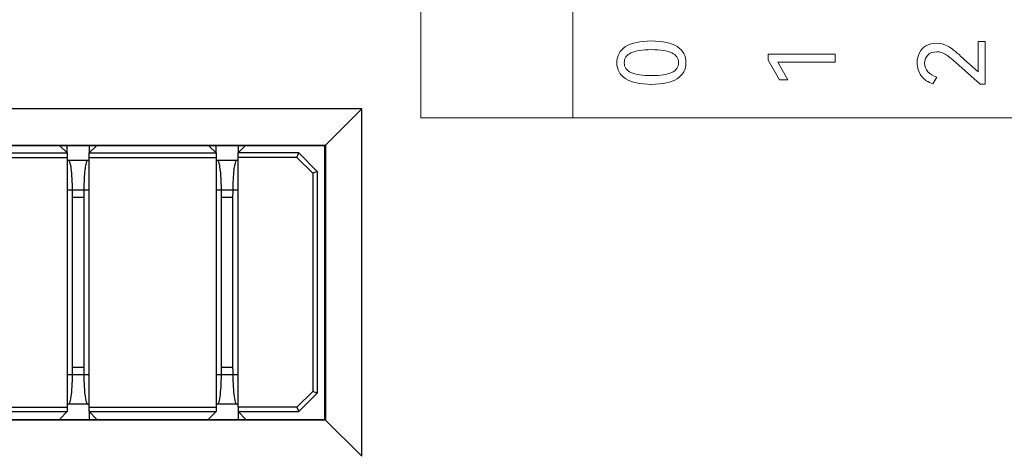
# Model space of a CAD drawing. Header units: millimetres. Extents: x 0 to 427, y 0 to 299.
# Tile 14 of 36: x 121 to 148, y 120 to 132. Entities that reach past the tile are written whole.
import ezdxf

# ---------------------------------------------------------------- set-up
doc = ezdxf.new("R2010")
doc.units = ezdxf.units.MM
doc.header["$LTSCALE"] = 23.1
doc.header["$MEASUREMENT"] = 0
doc.header["$PDSIZE"] = -5
doc.layers.add('IQC尺寸', color=3, linetype='Continuous', lineweight=18)
doc.layers.add('Layer0000', color=7, linetype='Continuous', lineweight=25)
doc.layers.add('layer 1', color=7, linetype='Continuous')
doc.dimstyles.new('+-0.05', dxfattribs={"dimtxt": 2, "dimasz": 2, "dimexe": 1.25, "dimexo": 0.625, "dimtad": 1, "dimdsep": 46, "dimtxsty": 'Standard', "dimcen": 1.5, "dimdle": 4, "dimadec": 0, "dimazin": 0, "dimtol": 1, "dimtp": 0.05, "dimtm": 0.05, "dimtfac": 1, "dimtmove": 0, "dimatfit": 3, "dimfxl": 1, "dimtolj": 1, "dimarcsym": 0})

# ---------------------------------------------------------------- blocks, each defined once
blk = doc.blocks.new('*D34')
at = {"layer": 'Defpoints', "color": 0}
for p in [(195.984, 164.078), (89.983, 110.187), (195.984, 90.374)]:
    blk.add_point(p, dxfattribs=at)
at = {"layer": 'IQC尺寸', "color": 0, "lineweight": -2}
for p, q in [((195.984, 163.453), (195.984, 89.124)), ((89.983, 109.562), (89.983, 89.124)), ((91.983, 90.374), (193.984, 90.374))]:
    blk.add_line(p, q, dxfattribs=at)
at = {"layer": 'IQC尺寸', "color": 0}
for points in [[(91.983, 90.707), (91.983, 90.041), (89.983, 90.374)], [(193.984, 90.041), (193.984, 90.707), (195.984, 90.374)]]:
    blk.add_solid(points, dxfattribs=at)
at = {"layer": 'IQC尺寸', "color": 0, "insert": (142.984, 92.029), "char_height": 2, "attachment_point": 5}
blk.add_mtext('\\A1;106%%p0.2', dxfattribs=at)

msp = doc.modelspace()

# ---------------------------------------------------------------- linework, layer by layer
at = {"layer": 'layer 1', "lineweight": 9}
for points, knots in [([(135.941, 128.933), (135.941, 128.933), (135.941, 145.876), (135.941, 145.876), (135.941, 145.876), (135.941, 145.876), (131.832, 145.876), (131.832, 145.876), (131.832, 145.876), (131.832, 145.876), (131.832, 128.933), (131.832, 128.933), (131.832, 128.933), (131.832, 128.933), (135.941, 128.933), (135.941, 128.933)], [0, 0, 0, 0, 0.25, 0.25, 0.25, 0.25, 0.5, 0.5, 0.5, 0.5, 0.75, 0.75, 0.75, 0.75, 1, 1, 1, 1]), ([(135.941, 128.933), (135.941, 128.933), (135.941, 131.865), (135.941, 131.865), (135.941, 131.865), (135.941, 131.865), (172.574, 131.865), (172.574, 131.865), (172.574, 131.865), (172.574, 131.865), (172.574, 128.933), (172.574, 128.933), (172.574, 128.933), (172.574, 128.933), (135.941, 128.933), (135.941, 128.933)], [0, 0, 0, 0, 0.25, 0.25, 0.25, 0.25, 0.5, 0.5, 0.5, 0.5, 0.75, 0.75, 0.75, 0.75, 1, 1, 1, 1]), ([(138.065, 131.015), (138.371, 131.015), (138.603, 130.965), (138.76, 130.863), (138.76, 130.863), (138.918, 130.762), (138.996, 130.617), (138.996, 130.428), (138.996, 130.428), (138.996, 130.24), (138.917, 130.095), (138.759, 129.994), (138.759, 129.994), (138.601, 129.893), (138.37, 129.842), (138.065, 129.842), (138.065, 129.842), (137.759, 129.842), (137.527, 129.893), (137.368, 129.994), (137.368, 129.994), (137.209, 130.095), (137.129, 130.24), (137.129, 130.428), (137.129, 130.428), (137.129, 130.617), (137.208, 130.762), (137.366, 130.863), (137.366, 130.863), (137.524, 130.965), (137.757, 131.015), (138.065, 131.015)], [0, 0, 0, 0, 0.125, 0.125, 0.125, 0.125, 0.25, 0.25, 0.25, 0.25, 0.375, 0.375, 0.375, 0.375, 0.5, 0.5, 0.5, 0.5, 0.625, 0.625, 0.625, 0.625, 0.75, 0.75, 0.75, 0.75, 0.875, 0.875, 0.875, 0.875, 1, 1, 1, 1]), ([(146.89, 130.183), (146.89, 130.183), (146.89, 131.001), (146.89, 131.001), (146.89, 131.001), (146.89, 131.001), (147.085, 131.001), (147.085, 131.001), (147.085, 131.001), (147.085, 131.001), (147.085, 129.847), (147.085, 129.847), (147.085, 129.847), (147.085, 129.847), (146.944, 129.847), (146.944, 129.847), (146.944, 129.847), (146.944, 129.847), (146.292, 130.433), (146.292, 130.433), (146.292, 130.433), (146.17, 130.543), (146.074, 130.619), (146.004, 130.66), (146.004, 130.66), (145.934, 130.701), (145.858, 130.721), (145.776, 130.721), (145.776, 130.721), (145.671, 130.721), (145.589, 130.693), (145.531, 130.635), (145.531, 130.635), (145.474, 130.577), (145.445, 130.505), (145.445, 130.418), (145.445, 130.418), (145.445, 130.329), (145.475, 130.251), (145.535, 130.183), (145.535, 130.183), (145.595, 130.116), (145.675, 130.067), (145.773, 130.037), (145.773, 130.037), (145.773, 130.037), (145.672, 129.86), (145.672, 129.86), (145.672, 129.86), (145.537, 129.896), (145.432, 129.967), (145.357, 130.075), (145.357, 130.075), (145.282, 130.182), (145.245, 130.301), (145.245, 130.433), (145.245, 130.433), (145.245, 130.528), (145.265, 130.615), (145.305, 130.694), (145.305, 130.694), (145.346, 130.773), (145.405, 130.836), (145.483, 130.883), (145.483, 130.883), (145.561, 130.93), (145.656, 130.954), (145.766, 130.954), (145.766, 130.954), (145.873, 130.954), (145.974, 130.927), (146.07, 130.875), (146.07, 130.875), (146.165, 130.822), (146.285, 130.73), (146.43, 130.598), (146.43, 130.598), (146.43, 130.598), (146.89, 130.183), (146.89, 130.183)], [0, 0, 0, 0, 0.05, 0.05, 0.05, 0.05, 0.1, 0.1, 0.1, 0.1, 0.15, 0.15, 0.15, 0.15, 0.2, 0.2, 0.2, 0.2, 0.25, 0.25, 0.25, 0.25, 0.3, 0.3, 0.3, 0.3, 0.35, 0.35, 0.35, 0.35, 0.4, 0.4, 0.4, 0.4, 0.45, 0.45, 0.45, 0.45, 0.5, 0.5, 0.5, 0.5, 0.55, 0.55, 0.55, 0.55, 0.6, 0.6, 0.6, 0.6, 0.65, 0.65, 0.65, 0.65, 0.7, 0.7, 0.7, 0.7, 0.75, 0.75, 0.75, 0.75, 0.8, 0.8, 0.8, 0.8, 0.85, 0.85, 0.85, 0.85, 0.9, 0.9, 0.9, 0.9, 0.95, 0.95, 0.95, 0.95, 1, 1, 1, 1]), ([(138.065, 130.077), (138.311, 130.077), (138.493, 130.105), (138.613, 130.162), (138.613, 130.162), (138.734, 130.219), (138.794, 130.307), (138.794, 130.428), (138.794, 130.428), (138.794, 130.548), (138.734, 130.637), (138.615, 130.694), (138.615, 130.694), (138.495, 130.752), (138.312, 130.781), (138.065, 130.781), (138.065, 130.781), (137.817, 130.781), (137.632, 130.752), (137.511, 130.694), (137.511, 130.694), (137.39, 130.637), (137.329, 130.548), (137.329, 130.428), (137.329, 130.428), (137.329, 130.307), (137.39, 130.219), (137.511, 130.162), (137.511, 130.162), (137.632, 130.105), (137.817, 130.077), (138.065, 130.077)], [0, 0, 0, 0, 0.125, 0.125, 0.125, 0.125, 0.25, 0.25, 0.25, 0.25, 0.375, 0.375, 0.375, 0.375, 0.5, 0.5, 0.5, 0.5, 0.625, 0.625, 0.625, 0.625, 0.75, 0.75, 0.75, 0.75, 0.875, 0.875, 0.875, 0.875, 1, 1, 1, 1]), ([(141.75, 129.968), (141.75, 129.968), (141.523, 129.968), (141.523, 129.968), (141.523, 129.968), (141.523, 129.968), (141.217, 130.494), (141.217, 130.494), (141.217, 130.494), (141.217, 130.494), (141.217, 130.662), (141.217, 130.662), (141.217, 130.662), (141.217, 130.662), (143.027, 130.662), (143.027, 130.662), (143.027, 130.662), (143.027, 130.662), (143.027, 130.44), (143.027, 130.44), (143.027, 130.44), (143.027, 130.44), (141.481, 130.44), (141.481, 130.44), (141.481, 130.44), (141.481, 130.44), (141.75, 129.968), (141.75, 129.968)], [0, 0, 0, 0, 0.142857, 0.142857, 0.142857, 0.142857, 0.285714, 0.285714, 0.285714, 0.285714, 0.428571, 0.428571, 0.428571, 0.428571, 0.571429, 0.571429, 0.571429, 0.571429, 0.714286, 0.714286, 0.714286, 0.714286, 0.857143, 0.857143, 0.857143, 0.857143, 1, 1, 1, 1])]:
    msp.add_open_spline(points, degree=3, knots=knots, dxfattribs=at)
at = {"layer": 'Layer0000', "color": 7, "linetype": 'Continuous', "lineweight": 25}
for p, q in [((130.234, 129.178), (102.834, 129.178)), ((130.234, 129.178), (129.256, 128.2)), ((130.234, 119.778), (130.234, 129.178)), ((103.812, 128.2), (129.256, 128.2)), ((129.234, 128.178), (103.834, 128.178)), ((122.079, 128.178), (122.271, 127.987)), ((122.271, 127.987), (122.271, 128.178)), ((122.871, 127.987), (123.062, 128.178)), ((122.871, 128.178), (122.871, 127.987)), ((126.104, 128.178), (126.296, 127.987)), ((126.296, 127.987), (126.296, 128.178)), ((127.087, 128.178), (126.896, 127.987)), ((126.896, 128.178), (126.896, 127.987)), ((129.234, 128.178), (129.256, 128.2)), ((129.234, 120.778), (129.234, 128.178)), ((129.256, 128.2), (129.256, 120.756)), ((118.846, 127.987), (122.271, 127.987)), ((118.846, 127.867), (122.271, 127.867)), ((122.271, 127.987), (122.271, 127.867)), ((122.271, 127.867), (122.271, 121.107)), ((122.271, 127.787), (122.308, 127.787)), ((122.308, 127.787), (122.833, 127.787)), ((122.833, 127.787), (122.871, 127.787)), ((122.871, 127.867), (122.871, 127.987)), ((122.871, 127.987), (126.296, 127.987)), ((122.871, 121.107), (122.871, 127.867)), ((122.871, 127.867), (126.296, 127.867)), ((126.296, 127.987), (126.296, 127.867)), ((126.296, 127.867), (126.296, 121.107)), ((126.296, 127.787), (126.333, 127.787)), ((126.333, 127.787), (126.858, 127.787)), ((126.858, 127.787), (126.896, 127.787)), ((126.896, 127.867), (126.896, 127.987)), ((128.533, 127.987), (126.896, 127.987)), ((126.896, 121.107), (126.896, 127.867)), ((128.483, 127.867), (126.896, 127.867)), ((128.483, 127.867), (128.533, 127.987)), ((128.913, 127.437), (128.483, 127.867)), ((128.533, 127.987), (129.033, 127.487)), ((129.033, 127.487), (128.913, 127.437)), ((129.033, 127.487), (129.033, 121.487)), ((128.913, 127.437), (128.913, 121.536)), ((122.271, 126.987), (122.871, 126.987)), ((126.296, 126.987), (126.896, 126.987)), ((122.421, 122.187), (122.421, 126.787)), ((122.421, 126.787), (122.721, 126.787)), ((122.721, 126.787), (122.721, 122.187)), ((126.446, 122.187), (126.446, 126.787)), ((126.446, 126.787), (126.746, 126.787)), ((126.746, 126.787), (126.746, 122.187)), ((122.421, 122.187), (122.721, 122.187)), ((126.446, 122.187), (126.746, 122.187)), ((122.871, 121.987), (122.271, 121.987)), ((126.896, 121.987), (126.296, 121.987)), ((128.913, 121.536), (128.483, 121.107)), ((129.033, 121.487), (128.533, 120.987)), ((129.033, 121.487), (128.913, 121.536)), ((118.846, 121.107), (122.271, 121.107)), ((122.308, 121.187), (122.271, 121.187)), ((122.271, 121.107), (122.271, 120.987)), ((122.833, 121.187), (122.308, 121.187)), ((122.833, 121.187), (122.871, 121.187)), ((122.871, 120.987), (122.871, 121.107)), ((122.871, 121.107), (126.296, 121.107)), ((126.333, 121.187), (126.296, 121.187)), ((126.296, 121.107), (126.296, 120.987)), ((126.858, 121.187), (126.333, 121.187)), ((126.858, 121.187), (126.896, 121.187)), ((128.483, 121.107), (126.896, 121.107)), ((126.896, 121.107), (126.896, 120.987)), ((128.483, 121.107), (128.533, 120.987)), ((118.846, 120.987), (122.271, 120.987)), ((122.271, 120.987), (122.062, 120.778)), ((123.079, 120.778), (122.871, 120.987)), ((122.871, 120.987), (126.296, 120.987)), ((122.871, 120.987), (122.871, 120.778)), ((126.296, 120.987), (126.087, 120.778)), ((126.896, 120.987), (128.533, 120.987)), ((127.104, 120.778), (126.896, 120.987)), ((126.896, 120.987), (126.896, 120.778)), ((129.256, 120.756), (103.812, 120.756)), ((103.834, 120.778), (129.234, 120.778)), ((129.256, 120.756), (129.234, 120.778)), ((130.234, 119.778), (129.256, 120.756))]:
    msp.add_line(p, q, dxfattribs=at)
for centre, start, end in [((122.304, 127.757), 27.0907, 82.2782), ((122.837, 127.757), 97.7216, 152.9095), ((126.329, 127.757), 27.0907, 82.2782), ((126.862, 127.757), 97.7216, 152.9095)]:
    msp.add_arc(centre, 0.0296, start, end, dxfattribs=at)
for points, knots in [([(122.421, 126.787), (122.421, 126.944), (122.41, 127.395), (122.373, 127.671), (122.342, 127.754), (122.33, 127.771)], [0, 0, 0, 0, 0.214286, 0.714286, 1, 1, 1, 1]), ([(122.811, 127.771), (122.796, 127.749), (122.766, 127.66), (122.73, 127.35), (122.721, 126.944), (122.721, 126.787)], [0, 0, 0, 0, 0.357143, 0.785714, 1, 1, 1, 1]), ([(126.446, 126.787), (126.446, 126.944), (126.435, 127.395), (126.398, 127.671), (126.367, 127.754), (126.355, 127.771)], [0, 0, 0, 0, 0.214286, 0.714286, 1, 1, 1, 1]), ([(126.836, 127.771), (126.821, 127.749), (126.791, 127.66), (126.755, 127.35), (126.746, 126.944), (126.746, 126.787)], [0, 0, 0, 0, 0.357143, 0.785714, 1, 1, 1, 1]), ([(122.308, 121.187), (122.333, 121.187), (122.366, 121.275), (122.408, 121.584), (122.421, 121.918), (122.421, 122.187)], [0, 0, 0, 0, 0.25, 0.5, 1, 1, 1, 1]), ([(122.721, 122.187), (122.721, 121.918), (122.733, 121.584), (122.775, 121.275), (122.808, 121.187), (122.833, 121.187)], [0, 0, 0, 0, 0.5, 0.75, 1, 1, 1, 1]), ([(126.333, 121.187), (126.358, 121.187), (126.391, 121.275), (126.433, 121.584), (126.446, 121.918), (126.446, 122.187)], [0, 0, 0, 0, 0.25, 0.5, 1, 1, 1, 1]), ([(126.746, 122.187), (126.746, 121.918), (126.758, 121.584), (126.8, 121.275), (126.833, 121.187), (126.858, 121.187)], [0, 0, 0, 0, 0.5, 0.75, 1, 1, 1, 1])]:
    msp.add_open_spline(points, degree=3, knots=knots, dxfattribs=at)

# ---------------------------------------------------------------- dimensions: what is measured, and where the dimension line sits
at = {"layer": 'IQC尺寸'}
dim = msp.add_linear_dim(base=(195.984, 90.374), p1=(89.983, 110.187), p2=(195.984, 164.078), text='<>%%p0.2', dimstyle='+-0.05', override={"dimgap": 0.625, "dimtad": 1, "dimjust": 0, "dimdec": 2, "dimlfac": 1, "dimpost": '<>', "dimse1": 0, "dimse2": 0, "dimsd1": 0, "dimsd2": 0, "dimtol": 0, "dimlim": 0, "dimtofl": 1, "dimtvp": 0.1, "dimarcsym": 1}, dxfattribs=at)
dim.commit()
dim.dimension.update_dxf_attribs({"geometry": '*D34', "text_midpoint": (142.984, 92.029)})

doc.saveas('drawing.dxf')
